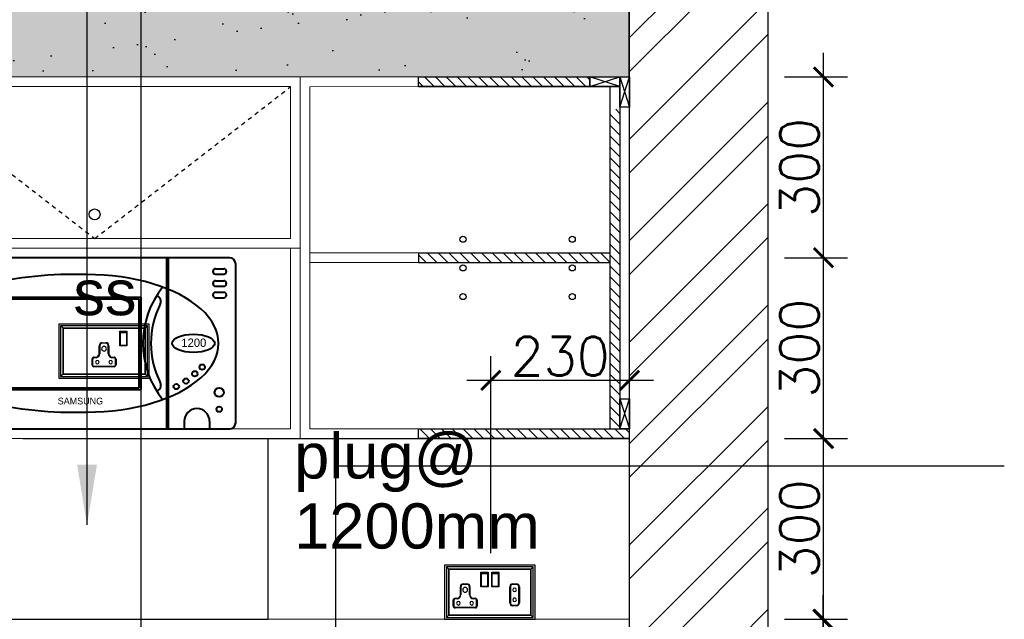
# Model space of a CAD drawing. Header units: millimetres. Extents: x -115474967 to 444143, y -74377 to 241828222.
# Tile 219 of 256: x -64154 to -62521, y 250936 to 251931. Entities that reach past the tile are written whole.
import ezdxf

# ---------------------------------------------------------------- set-up
doc = ezdxf.new("R2010")
doc.units = ezdxf.units.MM
doc.header["$MEASUREMENT"] = 0
doc.linetypes.add('Dashed', pattern=[280, 140, -140])
for name, color, linetype in [('00-4 Furnituire', 1, 'Continuous'), ('00-6 H-Brickwork', 9, 'Continuous'), ('00-7 Elec-Fittings', 7, 'Continuous'), ('CPBDSECT', 7, 'Continuous'), ('DIMS-20', 9, 'Continuous'), ('JOIN-SEC.18', 9, 'Continuous'), ('JOIN-SEC.25', 4, 'Continuous'), ('JOIN-SEC.35', 2, 'Continuous'), ('TEXT-20', 2, 'Continuous'), ('TILES', 8, 'Continuous'), ('WALL', 1, 'Continuous')]:
    doc.layers.add(name, color=color, linetype=linetype)
doc.layers.add('0_cons_01', color=40, linetype='Continuous', lineweight=0, plot=False)
doc.layers.add('FURNITURE', color=1, linetype='Continuous', lineweight=5)
doc.layers.add('HATCH', color=9, linetype='Continuous', lineweight=13)
doc.layers.add('New_B  _  FLOORS  _  Slabs.exist_Pen_No__101', color=7, linetype='Continuous', lineweight=13, true_color=0x747474)
doc.styles.add('DIMS', font='simplex.shx')
doc.styles.add('TEXT-20', font='arial.ttf', dxfattribs={"height": 40})
doc.dimstyles.new('DIM-20', dxfattribs={"dimscale": 4, "dimtxt": 10, "dimasz": 8, "dimexe": 10, "dimexo": 5, "dimgap": 4, "dimtad": 1, "dimdec": 0, "dimrnd": 5, "dimdsep": 46, "dimtxsty": 'DIMS', "dimblk": 'ARCHTICK', "dimcen": 25, "dimdle": 10, "dimclrd": 9, "dimclre": 9, "dimclrt": 4, "dimadec": 0, "dimazin": 0, "dimtfac": 1, "dimtdec": 0, "dimtmove": 2, "dimatfit": 2, "dimfxl": 1, "dimtolj": 1, "dimtzin": 0, "dimarcsym": 0})

# ---------------------------------------------------------------- blocks, each defined once
blk = doc.blocks.new('_ArchTick')
at = {"color": 0, "linetype": 'ByBlock', "const_width": 0.15}
blk.add_lwpolyline([(-0.5, -0.5), (0.5, 0.5)], dxfattribs=at)
blk = doc.blocks.new('*D280')
at = {"layer": 'Defpoints', "color": 0, "transparency": 16777216}
for p in [(-62905.8, 250935.9), (-62905.8, 250635.9), (-62822.5, 250635.9)]:
    blk.add_point(p, dxfattribs=at)
at = {"layer": 'DIMS-20', "color": 9, "lineweight": -2, "transparency": 16777216}
for p, q in [((-62822.5, 250975.9), (-62822.5, 250595.9)), ((-62885.8, 250935.9), (-62782.5, 250935.9)), ((-62885.8, 250635.9), (-62782.5, 250635.9))]:
    blk.add_line(p, q, dxfattribs=at)
at = {"layer": 'DIMS-20', "color": 9, "lineweight": -2, "transparency": 16777216, "xscale": 32, "yscale": 32, "zscale": 32}
for p, rotation in [((-62822.5, 250935.9), 90), ((-62822.5, 250635.9), 270)]:
    blk.add_blockref('_ArchTick', p, dxfattribs=dict(at, rotation=rotation))
at = {"layer": 'DIMS-20', "color": 4, "transparency": 16777216, "insert": (-62862.5, 250785.9), "char_height": 64, "attachment_point": 5, "rotation": 90, "style": 'DIMS'}
blk.add_mtext('\\A1;300', dxfattribs=at)
blk = doc.blocks.new('*D284')
at = {"layer": 'Defpoints', "color": 0, "transparency": 16777216}
for p in [(-62905.8, 251235.9), (-62821.2, 251235.9), (-62905.8, 250935.9)]:
    blk.add_point(p, dxfattribs=at)
at = {"layer": 'DIMS-20', "color": 9, "lineweight": -2, "transparency": 16777216}
for p, q in [((-62821.2, 250895.9), (-62821.2, 251275.9)), ((-62885.8, 251235.9), (-62781.2, 251235.9)), ((-62885.8, 250935.9), (-62781.2, 250935.9))]:
    blk.add_line(p, q, dxfattribs=at)
at = {"layer": 'DIMS-20', "color": 9, "lineweight": -2, "transparency": 16777216, "xscale": 32, "yscale": 32, "zscale": 32}
for p, rotation in [((-62821.2, 251235.9), 90), ((-62821.2, 250935.9), 270)]:
    blk.add_blockref('_ArchTick', p, dxfattribs=dict(at, rotation=rotation))
at = {"layer": 'DIMS-20', "color": 4, "transparency": 16777216, "insert": (-62861.2, 251085.9), "char_height": 64, "attachment_point": 5, "rotation": 90, "style": 'DIMS'}
blk.add_mtext('\\A1;300', dxfattribs=at)
blk = doc.blocks.new('*D285')
at = {"layer": 'Defpoints', "color": 0, "transparency": 16777216}
for p in [(-62905.8, 251535.9), (-62821.2, 251535.9), (-62905.8, 251235.9)]:
    blk.add_point(p, dxfattribs=at)
at = {"layer": 'DIMS-20', "color": 9, "lineweight": -2, "transparency": 16777216}
for p, q in [((-62821.2, 251195.9), (-62821.2, 251575.9)), ((-62885.8, 251535.9), (-62781.2, 251535.9)), ((-62885.8, 251235.9), (-62781.2, 251235.9))]:
    blk.add_line(p, q, dxfattribs=at)
at = {"layer": 'DIMS-20', "color": 9, "lineweight": -2, "transparency": 16777216, "xscale": 32, "yscale": 32, "zscale": 32}
for p, rotation in [((-62821.2, 251535.9), 90), ((-62821.2, 251235.9), 270)]:
    blk.add_blockref('_ArchTick', p, dxfattribs=dict(at, rotation=rotation))
at = {"layer": 'DIMS-20', "color": 4, "transparency": 16777216, "insert": (-62861.2, 251385.9), "char_height": 64, "attachment_point": 5, "rotation": 90, "style": 'DIMS'}
blk.add_mtext('\\A1;300', dxfattribs=at)
blk = doc.blocks.new('*D286')
at = {"layer": 'Defpoints', "color": 0, "transparency": 16777216}
for p in [(-62905.8, 251835.9), (-62821.2, 251835.9), (-62905.8, 251535.9)]:
    blk.add_point(p, dxfattribs=at)
at = {"layer": 'DIMS-20', "color": 9, "lineweight": -2, "transparency": 16777216}
for p, q in [((-62821.2, 251495.9), (-62821.2, 251875.9)), ((-62885.8, 251835.9), (-62781.2, 251835.9)), ((-62885.8, 251535.9), (-62781.2, 251535.9))]:
    blk.add_line(p, q, dxfattribs=at)
at = {"layer": 'DIMS-20', "color": 9, "lineweight": -2, "transparency": 16777216, "xscale": 32, "yscale": 32, "zscale": 32}
for p, rotation in [((-62821.2, 251835.9), 90), ((-62821.2, 251535.9), 270)]:
    blk.add_blockref('_ArchTick', p, dxfattribs=dict(at, rotation=rotation))
at = {"layer": 'DIMS-20', "color": 4, "transparency": 16777216, "insert": (-62861.2, 251685.9), "char_height": 64, "attachment_point": 5, "rotation": 90, "style": 'DIMS'}
blk.add_mtext('\\A1;300', dxfattribs=at)
blk = doc.blocks.new('*D428')
at = {"layer": 'Defpoints', "color": 0, "transparency": 16777216}
for p in [(-63142.9, 251332.5), (-63372.9, 251025.9), (-63142.9, 251025.9)]:
    blk.add_point(p, dxfattribs=at)
at = {"layer": 'DIMS-20', "color": 9, "lineweight": -2, "transparency": 16777216}
for p, q in [((-63372.9, 251045.9), (-63372.9, 251372.5)), ((-63142.9, 251045.9), (-63142.9, 251372.5)), ((-63412.9, 251332.5), (-63102.9, 251332.5))]:
    blk.add_line(p, q, dxfattribs=at)
at = {"layer": 'DIMS-20', "color": 9, "lineweight": -2, "transparency": 16777216, "xscale": 32, "yscale": 32, "zscale": 32, "rotation": 180}
blk.add_blockref('_ArchTick', (-63372.9, 251332.5), dxfattribs=at)
at = {"layer": 'DIMS-20', "color": 9, "lineweight": -2, "transparency": 16777216, "xscale": 32, "yscale": 32, "zscale": 32}
blk.add_blockref('_ArchTick', (-63142.9, 251332.5), dxfattribs=at)
at = {"layer": 'DIMS-20', "color": 4, "transparency": 16777216, "insert": (-63257.9, 251372.5), "char_height": 64, "attachment_point": 5, "style": 'DIMS'}
blk.add_mtext('\\A1;230', dxfattribs=at)
blk = doc.blocks.new('dssssssssss')
at = {"layer": 'FURNITURE', "lineweight": 40}
for p, q in [((143855.3, 106296.7), (143855.3, 106562.7)), ((144319.7, 106571.8), (143864.4, 106571.8)), ((144214.6, 106571.8), (144214.6, 106287.7)), ((144217.4, 106571.8), (144217.4, 106287.7)), ((144328.8, 106562.7), (144328.8, 106296.7)), ((144295.9, 106553.5), (144309.4, 106553.5)), ((144295.9, 106544.5), (144309.4, 106544.5)), ((144295.9, 106533.6), (144309.4, 106533.6)), ((144295.9, 106524.5), (144309.4, 106524.5)), ((144295.9, 106514.5), (144309.4, 106514.5)), ((143920.4, 106506.3), (143920.4, 106353.2)), ((143920.4, 106506.3), (144171.7, 106506.3)), ((143923.1, 106503.5), (144168.9, 106503.5)), ((143923.1, 106503.5), (143923.1, 106356)), ((144168.9, 106503.5), (144168.9, 106356)), ((144171.7, 106506.3), (144171.7, 106353.2)), ((144295.9, 106505.4), (144309.4, 106505.4)), ((143883.2, 106366.9), (143883.2, 106492.6)), ((143920.4, 106353.2), (144171.7, 106353.2)), ((143923.1, 106356), (144168.9, 106356)), ((144243.9, 106300.3), (144243.9, 106287.7)), ((144286, 106300.3), (144286, 106287.7)), ((143864.4, 106287.7), (144319.7, 106287.7))]:
    blk.add_line(p, q, dxfattribs=at)
for centre, radius in [((144261.4, 106379.1), 4.51), ((144273.7, 106390.3), 4.51), ((144246.9, 106367.1), 4.51), ((144230.9, 106357.9), 4.51), ((144301.9, 106348.2), 7.51), ((144301.9, 106320.3), 4.51)]:
    blk.add_circle(centre, radius, dxfattribs=at)
for centre, radius, start, end in [((143864.4, 106562.7), 9.03, 90, 180), ((144319.7, 106562.7), 9.03, 0, 90), ((144062.7, 105887.8), 656.4, 88.3169, 103.3161), ((144295.9, 106549), 4.51, 90, 270), ((144309.4, 106549), 4.51, 270, 90), ((144295.9, 106529), 4.51, 90, 270), ((144309.4, 106529), 4.51, 270, 90), ((143922.5, 106488.6), 39.5, 100.204, 174.194), ((144325, 106429.7), 149.6, 141.3858, 218.6142), ((144295.9, 106509.9), 4.51, 90, 270), ((144309.4, 106509.9), 4.51, 270, 90), ((144195.6, 106499.5), 9.67, 330.5244, 75.489), ((144335.4, 106429.7), 146.6, 153.6622, 206.3378), ((143922.5, 106370.9), 39.5, 185.806, 259.796), ((144195.6, 106359.9), 9.67, 284.511, 29.4756), ((144062.7, 106971.7), 656.4, 256.6839, 271.6831), ((144265, 106300.3), 21, 0, 180), ((143864.4, 106296.7), 9.03, 180, 270), ((144319.7, 106296.7), 9.03, 270, 0)]:
    blk.add_arc(centre, radius, start, end, dxfattribs=at)
blk.add_ellipse((144082, 106429.7), major_axis=(-218.9, 0), ratio=0.521602, start_param=1.570796, end_param=4.712389, dxfattribs=at)
blk.add_ellipse((144259.1, 106429.7), major_axis=(35.3, 0), ratio=0.427072, dxfattribs=at)
for s, height, p in [('1200', 13.92, (144239.1, 106423.8)), ('SAMSUNG', 11.14, (144034.1, 106328.3))]:
    blk.add_text(s, height=height, dxfattribs=at).set_placement(p)

msp = doc.modelspace()

# ---------------------------------------------------------------- hatches: boundary and pattern name
at = {"layer": '00-6 H-Brickwork'}
h = msp.add_hatch(dxfattribs=at)
h.set_pattern_fill('ANSI32', color=256, scale=12.5, angle=360, style=0)
h.set_pattern_definition([(45, (-254289.28, 515043.55), (-84.1899, 84.1899), []), (45, (-254233.16, 515043.55), (-84.1899, 84.1899), [])])
h.paths.add_polyline_path([(-62912.88194, 252690.79937), (-63142.88194, 252690.79937), (-63142.88194, 249735.88978), (-62912.88194, 249735.88978)])
at = {"layer": 'HATCH', "ltscale": 2}
h = msp.add_hatch(dxfattribs=at)
h.set_pattern_fill('ANSI31', color=8, scale=4, angle=90, style=0)
h.set_pattern_definition([(135, (-222232.57, 146332.552), (-8.9802561, -8.9802561), [])])
h.paths.add_polyline_path([(-63208.88134, 251819.9954), (-63208.88134, 251835.88977), (-63492.88194, 251835.88977), (-63492.88194, 251819.9954)])
h.paths.add_polyline_path([(-63492.88194, 251543.9954), (-63492.88194, 251527.9954), (-63174.88069, 251527.99537), (-63174.88073, 251543.99537)])
h = msp.add_hatch(dxfattribs=at)
h.set_pattern_fill('ANSI31', color=8, scale=4, angle=90, style=0)
h.set_pattern_definition([(135, (-190858.494, 243711.541), (-8.9802561, -8.9802561), [])])
h.paths.add_polyline_path([(-63158.88127, 251251.99542), (-63174.88133, 251251.99542), (-63174.88133, 251782.39446), (-63158.88127, 251782.39446)])
h = msp.add_hatch(dxfattribs=at)
h.set_pattern_fill('ANSI31', color=8, scale=4, style=0)
h.set_pattern_definition([(135, (57206.923, 243867.147), (8.9802561, 8.9802561), [])])
h.paths.add_polyline_path([(-63492.88194, 251235.99542), (-63492.88194, 251251.99542), (-63142.88088, 251251.99542), (-63142.88088, 251235.99542)])
at = {"layer": 'JOIN-SEC.18', "ltscale": 2}
h = msp.add_hatch(dxfattribs=at)
h.set_pattern_fill('AR-SAND', color=251, scale=3, style=0)
h.set_pattern_definition([(37.5, (-270854.13, 511318.8), (-4.800094, 146.82397), [0, -115.824, 0, -129.54, 0, -123.825]), (7.5, (-270854.13, 511318.8), (134.85698, 215.04753), [0, -62.484, 0, -104.394, 0, -40.005]), (327.5, (-270947.86, 511318.8), (237.29771, 0.431155), [0, -38.1, 0, -137.16, 0, -179.07]), (317.5, (-270947.86, 511318.8), (229.06694, 66.8788), [0, -19.05, 0, -89.916, 0, -102.87])])
h.paths.add_polyline_path([(-63142.88194, 252335.88978), (-66552.88194, 252335.88978), (-66552.88194, 251835.88977), (-63142.88194, 251835.88977)])
at = {"layer": 'New_B  _  FLOORS  _  Slabs.exist_Pen_No__101', "linetype": 'Continuous', "lineweight": 0, "true_color": 0xb2c7b3, "transparency": 33554559}
h = msp.add_hatch(color=9, dxfattribs=at)
h.dxf.hatch_style = 1
h.paths.add_polyline_path([(-66552.88194, 251835.88977), (-63144.11986, 251835.88977), (-63144.11986, 252354.24456), (-66552.88194, 252354.24456)])

# ---------------------------------------------------------------- linework, layer by layer
at = {"layer": '00-7 Elec-Fittings'}
for p, q in [((-63939.29855, 251425.95642), (-64089.29855, 251425.95642)), ((-64089.29855, 251425.95642), (-64089.29855, 251335.95642)), ((-64082.29855, 251418.95642), (-64086.29855, 251422.95642)), ((-64086.29855, 251422.95642), (-64086.29855, 251338.95642)), ((-63942.29855, 251422.95642), (-64086.29855, 251422.95642)), ((-63942.29855, 251422.95642), (-64086.29855, 251422.95642)), ((-64086.29855, 251422.95642), (-64086.29855, 251338.95642)), ((-63946.29855, 251418.95642), (-64082.29855, 251418.95642)), ((-64082.29855, 251418.95642), (-64082.29855, 251342.95642)), ((-64082.29855, 251342.95642), (-64082.29855, 251418.95642)), ((-64082.29855, 251418.95642), (-63946.29855, 251418.95642)), ((-63988.29855, 251389.95642), (-63988.29855, 251413.95642)), ((-63988.29855, 251413.95642), (-63976.29855, 251413.95642)), ((-63987.29855, 251412.00848), (-63987.29855, 251412.95642)), ((-63987.29855, 251412.95642), (-63977.29855, 251412.95642)), ((-63987.29855, 251390.95642), (-63987.29855, 251412.00848)), ((-63987.29855, 251412.00848), (-63977.29855, 251412.00848)), ((-63977.29855, 251412.95642), (-63977.29855, 251412.00848)), ((-63977.29855, 251412.00848), (-63977.29855, 251390.95642)), ((-63976.29855, 251413.95642), (-63976.29855, 251389.95642)), ((-63942.29855, 251422.95642), (-63946.29855, 251418.95642)), ((-63946.29855, 251342.95642), (-63946.29855, 251418.95642)), ((-63946.29855, 251418.95642), (-63946.29855, 251342.95642)), ((-63942.29855, 251338.95642), (-63942.29855, 251422.95642)), ((-63942.29855, 251338.95642), (-63942.29855, 251422.95642)), ((-63939.29855, 251335.95642), (-63939.29855, 251425.95642)), ((-64017.31128, 251394.95642), (-64011.28582, 251394.95642)), ((-64022.29855, 251376.66943), (-64022.29855, 251389.96914)), ((-64021.29855, 251389.96914), (-64021.29855, 251376.65256)), ((-64011.28582, 251393.95642), (-64017.31128, 251393.95642)), ((-64007.29855, 251376.65256), (-64007.29855, 251389.96914)), ((-64006.29855, 251389.96914), (-64006.29855, 251376.66943)), ((-63976.29855, 251389.95642), (-63988.29855, 251389.95642)), ((-63987.29855, 251390.95642), (-63977.29855, 251390.95642)), ((-64034.29855, 251358.1292), (-64034.29855, 251367.50588)), ((-64033.29855, 251367.50588), (-64033.29855, 251358.1292)), ((-64030.84801, 251370.95642), (-64027.37245, 251370.95642)), ((-64027.29855, 251369.95642), (-64030.84801, 251369.95642)), ((-63997.74908, 251369.95642), (-64001.29855, 251369.95642)), ((-64001.22465, 251370.95642), (-63997.74908, 251370.95642)), ((-63995.29855, 251358.1292), (-63995.29855, 251367.50588)), ((-63994.29855, 251367.50588), (-63994.29855, 251358.1292)), ((-64031.12576, 251355.95642), (-63997.47134, 251355.95642)), ((-63997.47134, 251354.95642), (-64031.12576, 251354.95642)), ((-64089.29855, 251335.95642), (-63939.29855, 251335.95642)), ((-64082.29855, 251342.95642), (-64086.29855, 251338.95642)), ((-64086.29855, 251338.95642), (-63942.29855, 251338.95642)), ((-64086.29855, 251338.95642), (-63942.29855, 251338.95642)), ((-64082.29855, 251342.95642), (-63946.29855, 251342.95642)), ((-63946.29855, 251342.95642), (-64082.29855, 251342.95642)), ((-63946.29855, 251342.95642), (-63942.29855, 251338.95642)), ((-63299.46137, 251025.88984), (-63449.46137, 251025.88984)), ((-63449.46137, 251025.88984), (-63449.46137, 250935.88984)), ((-63442.46137, 251018.88984), (-63446.46137, 251022.88984)), ((-63446.46137, 251022.88984), (-63446.46137, 250938.88984)), ((-63302.46137, 251022.88984), (-63446.46137, 251022.88984)), ((-63302.46137, 251022.88984), (-63446.46137, 251022.88984)), ((-63446.46137, 251022.88984), (-63446.46137, 250938.88984)), ((-63302.46137, 251022.88984), (-63306.46137, 251018.88984)), ((-63302.46137, 250938.88984), (-63302.46137, 251022.88984)), ((-63302.46137, 250938.88984), (-63302.46137, 251022.88984)), ((-63299.46137, 250935.88984), (-63299.46137, 251025.88984)), ((-63306.46137, 251018.88984), (-63442.46137, 251018.88984)), ((-63442.46137, 251018.88984), (-63442.46137, 250942.88984)), ((-63442.46137, 250942.88984), (-63442.46137, 251018.88984)), ((-63442.46137, 251018.88984), (-63306.46137, 251018.88984)), ((-63389.46137, 250989.88984), (-63389.46137, 251013.88984)), ((-63389.46137, 251013.88984), (-63377.46137, 251013.88984)), ((-63388.46137, 251011.9419), (-63388.46137, 251012.88984)), ((-63388.46137, 251012.88984), (-63378.46137, 251012.88984)), ((-63388.46137, 250990.88984), (-63388.46137, 251011.9419)), ((-63388.46137, 251011.9419), (-63378.46137, 251011.9419)), ((-63378.46137, 251012.88984), (-63378.46137, 251011.9419)), ((-63378.46137, 251011.9419), (-63378.46137, 250990.88984)), ((-63377.46137, 251013.88984), (-63377.46137, 250989.88984)), ((-63371.46137, 250989.88984), (-63371.46137, 251013.88984)), ((-63371.46137, 251013.88984), (-63359.46137, 251013.88984)), ((-63370.46137, 251011.9419), (-63370.46137, 251012.88984)), ((-63370.46137, 251012.88984), (-63360.46137, 251012.88984)), ((-63370.46137, 250990.88984), (-63370.46137, 251011.9419)), ((-63370.46137, 251011.9419), (-63360.46137, 251011.9419)), ((-63360.46137, 251012.88984), (-63360.46137, 251011.9419)), ((-63360.46137, 251011.9419), (-63360.46137, 250990.88984)), ((-63359.46137, 251013.88984), (-63359.46137, 250989.88984)), ((-63306.46137, 250942.88984), (-63306.46137, 251018.88984)), ((-63306.46137, 251018.88984), (-63306.46137, 250942.88984)), ((-63423.46137, 250976.60285), (-63423.46137, 250989.90256)), ((-63422.46137, 250989.90256), (-63422.46137, 250976.58598)), ((-63418.4741, 250994.88984), (-63412.44865, 250994.88984)), ((-63412.44865, 250993.88984), (-63418.4741, 250993.88984)), ((-63408.46137, 250976.58598), (-63408.46137, 250989.90256)), ((-63407.46137, 250989.90256), (-63407.46137, 250976.60285)), ((-63377.46137, 250989.88984), (-63389.46137, 250989.88984)), ((-63388.46137, 250990.88984), (-63378.46137, 250990.88984)), ((-63359.46137, 250989.88984), (-63371.46137, 250989.88984)), ((-63370.46137, 250990.88984), (-63360.46137, 250990.88984)), ((-63341.46137, 250976.58598), (-63341.46137, 250989.90256)), ((-63340.46137, 250989.90256), (-63340.46137, 250976.58598)), ((-63336.4741, 250994.88984), (-63330.44865, 250994.88984)), ((-63330.44865, 250993.88984), (-63336.4741, 250993.88984)), ((-63326.46137, 250976.58598), (-63326.46137, 250989.90256)), ((-63325.46137, 250989.90256), (-63325.46137, 250976.58598)), ((-63432.01084, 250970.88984), (-63428.53527, 250970.88984)), ((-63402.38747, 250970.88984), (-63398.91191, 250970.88984)), ((-63341.46137, 250963.26939), (-63341.46137, 250976.58598)), ((-63340.46137, 250976.58598), (-63340.46137, 250963.26939)), ((-63326.46137, 250963.26939), (-63326.46137, 250976.58598)), ((-63325.46137, 250976.58598), (-63325.46137, 250963.26939)), ((-63435.46137, 250958.06262), (-63435.46137, 250967.4393)), ((-63434.46137, 250967.4393), (-63434.46137, 250958.06262)), ((-63432.28859, 250955.88984), (-63398.63416, 250955.88984)), ((-63398.63416, 250954.88984), (-63432.28859, 250954.88984)), ((-63428.46137, 250969.88984), (-63432.01084, 250969.88984)), ((-63398.91191, 250969.88984), (-63402.46137, 250969.88984)), ((-63396.46137, 250958.06262), (-63396.46137, 250967.4393)), ((-63395.46137, 250967.4393), (-63395.46137, 250958.06262)), ((-63336.4741, 250959.28212), (-63330.44865, 250959.28212)), ((-63330.44865, 250958.28212), (-63336.4741, 250958.28212)), ((-63442.46137, 250942.88984), (-63446.46137, 250938.88984)), ((-63446.46137, 250938.88984), (-63302.46137, 250938.88984)), ((-63446.46137, 250938.88984), (-63302.46137, 250938.88984)), ((-63442.46137, 250942.88984), (-63306.46137, 250942.88984)), ((-63306.46137, 250942.88984), (-63442.46137, 250942.88984)), ((-63306.46137, 250942.88984), (-63302.46137, 250938.88984)), ((-63449.46137, 250935.88984), (-63299.46137, 250935.88984))]:
    msp.add_line(p, q, dxfattribs=at)
for centre, radius, start, end in [((-64017.31128, 251389.96914), 4.98727, 90, 180), ((-64011.28582, 251389.96914), 4.98727, 0, 90), ((-64017.31128, 251389.96914), 3.98727, 90, 180), ((-64014.30621, 251384.90049), 3.97077, 0, 180), ((-64014.30621, 251384.90049), 3.97077, 180, 0), ((-64011.28582, 251389.96914), 3.98727, 0, 90), ((-64030.84801, 251367.50588), 3.45053, 90, 180), ((-64030.84801, 251367.50588), 2.45053, 90, 180), ((-64025.43641, 251362.64009), 3, 0, 180), ((-64025.43641, 251362.64009), 3, 180, 0), ((-64028.28862, 251376.87975), 5.99377, 278.7923997, 357.98911196), ((-64028.28862, 251376.87975), 6.99377, 278.13843141, 358.13843141), ((-64000.30847, 251376.87975), 6.99377, 181.86156859, 261.86156859), ((-64003.43641, 251362.64009), 3, 0, 180), ((-64003.43641, 251362.64009), 3, 180, 0), ((-64000.30847, 251376.87975), 5.99377, 182.01088804, 261.2076003), ((-63997.74908, 251367.50588), 3.45053, 0, 90), ((-63997.74908, 251367.50588), 2.45053, 0, 90), ((-64031.12576, 251358.1292), 3.17279, 180, 270), ((-64031.12576, 251358.1292), 2.17279, 180, 270), ((-63997.47134, 251358.1292), 3.17279, 270, 0), ((-63997.47134, 251358.1292), 2.17279, 270, 0), ((-63418.4741, 250989.90256), 4.98727, 90, 180), ((-63418.4741, 250989.90256), 3.98727, 90, 180), ((-63415.46904, 250984.83391), 3.97077, 0, 180), ((-63412.44865, 250989.90256), 4.98727, 0, 90), ((-63412.44865, 250989.90256), 3.98727, 0, 90), ((-63336.4741, 250989.90256), 4.98727, 90, 180), ((-63336.4741, 250989.90256), 3.98727, 90, 180), ((-63333.46904, 250984.83391), 3, 0, 180), ((-63330.44865, 250989.90256), 4.98727, 0, 90), ((-63330.44865, 250989.90256), 3.98727, 0, 90), ((-63432.01084, 250967.4393), 3.45053, 90, 180), ((-63429.45145, 250976.81317), 5.99377, 278.7923997, 357.98911196), ((-63429.45145, 250976.81317), 6.99377, 278.13843141, 358.13843141), ((-63415.46904, 250984.83391), 3.97077, 180, 0), ((-63401.4713, 250976.81317), 6.99377, 181.86156859, 261.86156859), ((-63401.4713, 250976.81317), 5.99377, 182.01088804, 261.2076003), ((-63398.91191, 250967.4393), 3.45053, 0, 90), ((-63333.46904, 250984.83391), 3, 180, 0), ((-63333.46904, 250968.33804), 3, 0, 180), ((-63432.28859, 250958.06262), 3.17279, 180, 270), ((-63432.01084, 250967.4393), 2.45053, 90, 180), ((-63432.28859, 250958.06262), 2.17279, 180, 270), ((-63426.59924, 250962.57351), 3, 0, 180), ((-63426.59924, 250962.57351), 3, 180, 0), ((-63404.59924, 250962.57351), 3, 0, 180), ((-63404.59924, 250962.57351), 3, 180, 0), ((-63398.91191, 250967.4393), 2.45053, 0, 90), ((-63398.63416, 250958.06262), 3.17279, 270, 0), ((-63398.63416, 250958.06262), 2.17279, 270, 0), ((-63336.4741, 250963.26939), 4.98727, 180, 270), ((-63336.4741, 250963.26939), 3.98727, 180, 270), ((-63333.46904, 250968.33804), 3, 180, 0), ((-63330.44865, 250963.26939), 4.98727, 270, 0), ((-63330.44865, 250963.26939), 3.98727, 270, 0)]:
    msp.add_arc(centre, radius, start, end, dxfattribs=at)
at = {"layer": '0_cons_01', "ltscale": 0.005}
for points in [[(-66552.88194, 251835.88977), (-63144.11986, 251835.88977), (-63144.11986, 252354.24456), (-66552.88194, 252354.24456)], [(-65052.88194, 251835.88977), (-63688.88194, 251835.88977), (-63688.88194, 251551.88977), (-65052.88194, 251551.88977)], [(-66552.88203, 250935.88979), (-63142.88194, 250935.88979), (-63142.88194, 251235.89082), (-66552.88203, 251235.89082)]]:
    msp.add_lwpolyline(points, close=True, dxfattribs=at)
at = {"layer": 'CPBDSECT', "color": 9}
for centre in [(-63419.05034, 251566.54805, 0.77557), (-63237.88182, 251566.54805, 0.77557), (-63419.05045, 251519.03172, 0.77557), (-63237.88171, 251519.03172, 0.77557), (-63419.05034, 251471.51538, 0.77557), (-63237.88182, 251471.51538, 0.77557)]:
    msp.add_circle(centre, 4.9997, dxfattribs=at)
at = {"layer": 'JOIN-SEC.18'}
for p, q in [((-63158.88134, 251819.89186), (-63208.88134, 251835.89186)), ((-63208.88134, 251819.89186), (-63158.88134, 251835.89186)), ((-63158.88129, 251835.89186), (-63142.88118, 251785.8919)), ((-63158.88118, 251785.89186), (-63142.88129, 251835.89179)), ((-63158.88129, 251301.9954), (-63142.88118, 251251.99543)), ((-63158.88118, 251251.9954), (-63142.88129, 251301.99532))]:
    msp.add_line(p, q, dxfattribs=at)
at = {"layer": 'JOIN-SEC.18', "color": 8, "linetype": 'Dashed', "ltscale": 0.05}
msp.add_lwpolyline([(-64354.88194, 251819.88977), (-64029.88194, 251567.88977), (-63704.88194, 251819.88977)], dxfattribs=at)
at = {"layer": 'JOIN-SEC.18', "color": 251, "ltscale": 2}
msp.add_circle((-64029.97892, 251607.86595), 9, dxfattribs=at)
at = {"layer": 'JOIN-SEC.25', "linetype": 'Continuous', "lineweight": 0}
for p, q in [((-66552.88194, 251835.88977), (-63142.88194, 251835.88977)), ((-63688.88194, 251235.88977), (-63688.88194, 251835.88977)), ((-64354.88194, 251819.88977), (-63704.88194, 251819.88977)), ((-63704.88194, 251567.88977), (-63704.88194, 251819.88977)), ((-63704.88194, 251567.88977), (-63704.88194, 251819.88977)), ((-63672.88194, 251819.79329), (-63492.88194, 251819.89031)), ((-63672.88194, 251251.99488), (-63672.88194, 251819.79329)), ((-64354.88194, 251567.88977), (-63704.88194, 251567.88977)), ((-64370.88194, 251551.88977), (-63688.88194, 251551.88977)), ((-63704.88194, 251251.88977), (-63704.88194, 251551.88977)), ((-63688.88194, 251251.88977), (-63688.88194, 251551.88977)), ((-63492.88194, 251543.9954), (-63672.88194, 251543.9954)), ((-63492.88194, 251527.9954), (-63672.88194, 251527.9954)), ((-64354.88194, 251251.88977), (-63704.88194, 251251.88977)), ((-63492.88194, 251251.99488), (-63672.88194, 251251.99488)), ((-63688.88194, 251235.88977), (-65052.88194, 251235.88977)), ((-63688.88194, 251235.88977), (-63492.88194, 251235.99542))]:
    msp.add_line(p, q, dxfattribs=at)
at = {"layer": 'JOIN-SEC.35'}
for p, q in [((-63158.88134, 251835.89197), (-63158.88129, 251251.99542)), ((-63492.88194, 251819.9954), (-63158.88075, 251819.9954)), ((-63200.88134, 251819.89186), (-63200.88134, 251819.89214)), ((-63184.88134, 251819.89186), (-63184.88134, 251819.89214)), ((-63174.88008, 251251.99542), (-63174.88134, 251819.89214)), ((-63492.88194, 251543.9954), (-63174.88069, 251543.99537)), ((-63492.88194, 251543.9954), (-63492.88194, 251527.9954)), ((-63492.88194, 251527.9954), (-63174.88069, 251527.99537)), ((-63492.88194, 251251.99542), (-63142.88088, 251251.99542)), ((-63492.88194, 251235.99542), (-63492.88194, 251251.99542)), ((-63142.88088, 251235.99542), (-63492.88194, 251235.99542))]:
    msp.add_line(p, q, dxfattribs=at)
for points in [[(-63208.88134, 251819.9954), (-63492.88194, 251819.9954), (-63492.88194, 251835.88977), (-63208.88134, 251835.88977)], [(-63158.88134, 251835.89186), (-63158.88134, 251819.89186), (-63208.88134, 251819.89186), (-63208.88134, 251835.89186)], [(-63142.88118, 251785.8919), (-63158.88118, 251785.89186), (-63158.88129, 251835.89186), (-63142.88129, 251835.8919)], [(-63142.88118, 251251.99543), (-63158.88118, 251251.9954), (-63158.88129, 251301.9954), (-63142.88129, 251301.99543)]]:
    msp.add_lwpolyline(points, close=True, dxfattribs=at)
at = {"layer": 'TILES'}
msp.add_line((-63742.88172, 251235.88977), (-63742.88161, 250935.89082), dxfattribs=at)
for points in [[(-64149.21805, 251235.89052), (-63142.88203, 251235.89082)], [(-66552.88203, 250935.88979), (-63742.88194, 250935.89082)], [(-64149.21805, 250935.89067), (-63742.88194, 250935.89082)]]:
    msp.add_lwpolyline(points, dxfattribs=at)
at = {"layer": 'WALL'}
for p, q in [((-63142.88194, 249735.88978), (-63142.88194, 252690.79937)), ((-62912.88194, 249735.88978), (-62912.88194, 252690.79937))]:
    msp.add_line(p, q, dxfattribs=at)
at = {"layer": 'WALL', "color": 251, "ltscale": 2}
for p, q in [((-63163.1943, 251835.89168), (-63163.1943, 251835.8916)), ((-63159.19427, 251835.89169), (-63159.19427, 251835.89163))]:
    msp.add_line(p, q, dxfattribs=at)

# ---------------------------------------------------------------- block references
at = {"layer": '00-4 Furnituire'}
msp.add_blockref('dssssssssss', (-208125.26832, 144964.1907), dxfattribs=at)

# ---------------------------------------------------------------- texts
at = {"layer": 'TEXT-20', "color": 7, "linetype": 'Continuous', "char_height": 75, "attachment_point": 1, "style": 'TEXT-20'}
for s, insert, width in [('ss', (-64065.22864, 251515.56689, 160.13484), 1258.0720034), ('plug@', (-63699.047, 251244.61678), 1476.1170015), ('1200mm', (-63699.047, 251128.34448), 1476.1170015)]:
    msp.add_mtext(s, dxfattribs=dict(at, insert=insert, width=width))

# ---------------------------------------------------------------- dimensions: what is measured, and where the dimension line sits
at = {"layer": 'DIMS-20'}
for base, p1, p2, picture, middle in [((-62821.20467, 251835.88977), (-62905.77377, 251535.88979), (-62905.77377, 251835.88977), '*D286', (-62861.20467, 251685.88978)), ((-62821.20467, 251535.88979), (-62905.77377, 251235.88979), (-62905.77377, 251535.88979), '*D285', (-62861.20467, 251385.88979)), ((-62821.20467, 251235.88979), (-62905.77377, 250935.88979), (-62905.77377, 251235.88979), '*D284', (-62861.20467, 251085.88979)), ((-62822.52961, 250635.88979), (-62905.77377, 250935.88979), (-62905.77377, 250635.88979), '*D280', (-62862.52961, 250785.88979))]:
    dim = msp.add_linear_dim(base=base, p1=p1, p2=p2, angle=90, dimstyle='DIM-20', override={"dimtxt": 16, "dimgap": 2}, dxfattribs=at)
    dim.commit()
    dim.dimension.update_dxf_attribs({"geometry": picture, "text_midpoint": middle})
dim = msp.add_linear_dim(base=(-63142.88194, 251332.48575), p1=(-63372.88194, 251025.88984), p2=(-63142.88194, 251025.88984), dimstyle='DIM-20', override={"dimtxt": 16, "dimgap": 2}, dxfattribs=at)
dim.commit()
dim.dimension.update_dxf_attribs({"geometry": '*D428', "text_midpoint": (-63257.88194, 251372.48575)})

# ---------------------------------------------------------------- leaders
for points in [[(-64042.56974, 251092.55233), (-64042.56974, 253282.55233), (-62812.56974, 253282.55233)], [(-63952.56974, 250772.55233), (-63952.56974, 252122.55233), (-62552.56974, 252122.55233)], [(-63630.13312, 250635.88979), (-63630.13312, 251190.52324), (-62521.35985, 251190.52324)]]:
    msp.add_leader(points, dimstyle='DIM-20', override={"dimtxt": 16, "dimasz": 25, "dimgap": 2}, dxfattribs=at)

doc.saveas('drawing.dxf')
